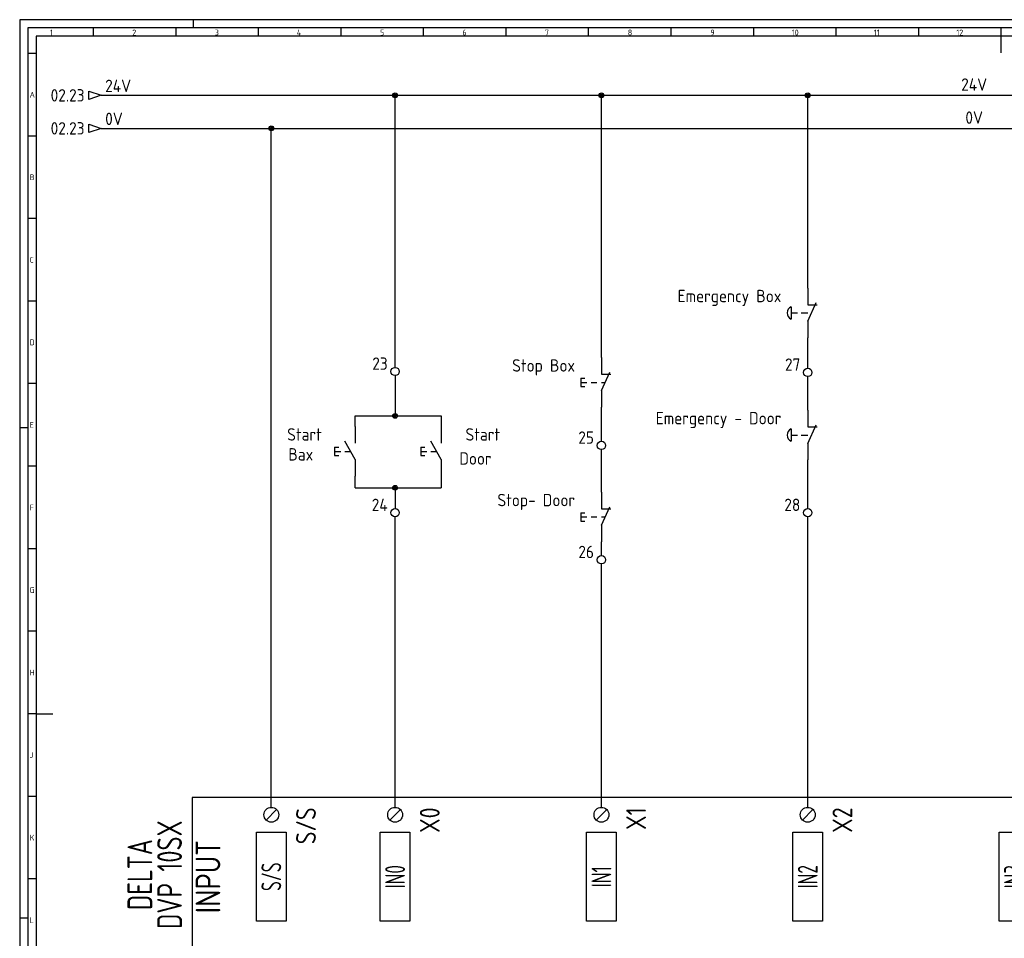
# Model space of a CAD drawing. Header units: millimetres. Extents: x 0 to 1189, y 5 to 846.
# Tile 2 of 4: x 0 to 597, y 289 to 846. Entities that reach past the tile are written whole.
import ezdxf
from ezdxf.enums import TextEntityAlignment as Align

# ---------------------------------------------------------------- set-up
doc = ezdxf.new("R2010")
doc.units = ezdxf.units.MM
doc.header["$LTSCALE"] = 12
for name, color, linetype in [('035', 5, 'Continuous'), ('07', 7, 'Continuous'), ('DESC', 1, 'Continuous'), ('MISC', 2, 'Continuous'), ('RED_2.5mm^2', 1, 'Continuous'), ('SYMS', 7, 'Continuous'), ('TAGS', 51, 'Continuous'), ('TERMS', 4, 'Continuous'), ('WIRENO', 70, 'Continuous'), ('WIREREF_DEST', 61, 'Continuous'), ('XREF', 7, 'Continuous')]:
    doc.layers.add(name, color=color, linetype=linetype)
doc.styles.add('ISO Proportional', font='isocp.shx')
doc.styles.add('WD_IEC', font='ISOCP2.shx', dxfattribs={"width": 0.9, "height": 4})

# ---------------------------------------------------------------- blocks, each defined once
blk = doc.blocks.new('IEC_border_a0')
at = {"layer": '035', "color": 0}
for p, q in [((0, 841), (0, 0)), ((1189, 841), (0, 841)), ((44.5, 836), (44.5, 831)), ((94.5, 836), (94.5, 831)), ((105, 841), (105, 836)), ((144.5, 836), (144.5, 831)), ((194.5, 836), (194.5, 831)), ((244.5, 836), (244.5, 831)), ((294.5, 836), (294.5, 831)), ((344.5, 836), (344.5, 831)), ((394.5, 836), (394.5, 831)), ((444.5, 836), (444.5, 831)), ((494.5, 836), (494.5, 831)), ((544.5, 836), (544.5, 831)), ((594.5, 836), (594.5, 831)), ((9.98, 820.54), (5, 820.54)), ((9.98, 770.54), (5, 770.54)), ((9.98, 720.54), (5, 720.54)), ((9.98, 670.54), (5, 670.54)), ((9.98, 620.54), (5, 620.54)), ((0, 594), (5, 594)), ((10, 570.5), (5.02, 570.5)), ((10, 520.5), (5, 520.5)), ((10, 470.5), (5.02, 470.5)), ((10, 420.5), (5.02, 420.5)), ((10, 370.5), (5.02, 370.5)), ((10, 320.5), (5.02, 320.5)), ((0, 297), (5, 297))]:
    blk.add_line(p, q, dxfattribs=at)
blk.add_lwpolyline([(10, 10), (1179, 10), (1179, 831), (10, 831)], close=True, dxfattribs=at)
at = {"layer": '07', "color": 0}
for p, q in [((594.5, 831), (594.5, 821)), ((10, 420.5), (20, 420.5))]:
    blk.add_line(p, q, dxfattribs=at)
blk.add_lwpolyline([(5, 5), (1184, 5), (1184, 836), (5, 836)], close=True, dxfattribs=at)
at = {"layer": '035', "color": 0, "style": 'ISO Proportional'}
for s, p in [('1', (18.31, 831.5)), ('2', (68.23, 831.5)), ('3', (118.18, 831.5)), ('4', (167.88, 831.5)), ('5', (218.34, 831.5)), ('6', (268.19, 831.5)), ('7', (318.17, 831.5)), ('8', (368.42, 831.5)), ('9', (418.46, 831.5)), ('10', (467.72, 831.5)), ('11', (517.49, 831.5)), ('12', (567.49, 831.5)), ('A', (6, 793.79)), ('B', (6, 743.79)), ('C', (6, 693.79)), ('D', (6, 643.79)), ('E', (6.02, 593.75)), ('F', (6.02, 543.75)), ('G', (6.02, 493.75)), ('H', (6.02, 443.75)), ('J', (6.02, 393.75)), ('K', (6.02, 343.75)), ('L', (6.03, 293.72))]:
    blk.add_text(s, height=3.5, dxfattribs=at).set_placement(p)
blk = doc.blocks.new('PLCIO_F85')
at = {"layer": 'SYMS'}
for p, q in [((-48, 48), (-48, -48)), ((631.03, 48), (-48, 48)), ((-3.18, 34.32), (3.18, 40.68)), ((71.82, 34.32), (78.18, 40.68)), ((196.82, 34.32), (203.18, 40.68)), ((321.82, 34.32), (328.18, 40.68)), ((-9, -27), (-9, 27)), ((-9, 27), (9, 27)), ((9, 27), (9, -27)), ((66, -27), (66, 27)), ((66, 27), (84, 27)), ((84, 27), (84, -27)), ((191, -27), (191, 27)), ((191, 27), (209, 27)), ((209, 27), (209, -27)), ((316, -27), (316, 27)), ((316, 27), (334, 27)), ((334, 27), (334, -27)), ((441, -27), (441, 27)), ((441, 27), (459, 27)), ((9, -27), (-9, -27)), ((84, -27), (66, -27)), ((209, -27), (191, -27)), ((334, -27), (316, -27)), ((459, -27), (441, -27))]:
    blk.add_line(p, q, dxfattribs=at)
for centre in [(0, 37.5), (75, 37.5), (200, 37.5), (325, 37.5)]:
    blk.add_circle(centre, 4.5, dxfattribs=at)
at = {"layer": 'SYMS', "style": 'WD_IEC', "width": 0.9}
for tag, p in [('TERMDESC01', (6.25, 60)), ('TERMDESC02', (81.25, 60)), ('TERMDESC03', (206.25, 60)), ('TERMDESC04', (331.25, 60)), ('TERMDESC05', (456.25, 60))]:
    blk.add_attdef(tag, text='', height=12, rotation=90, dxfattribs=at).set_placement(p, align=Align.TOP_LEFT)
at = {"layer": 'SYMS', "style": 'WD_IEC', "width": 0.9, "flags": 1}
for tag, p in [('X2TERM01', (0, 42)), ('X2TERM02', (75, 42)), ('X2TERM03', (200, 42)), ('X2TERM04', (325, 42)), ('X2TERM05', (450, 42))]:
    blk.add_attdef(tag, text='', height=1.92, rotation=90, dxfattribs=at).set_placement(p, align=Align.RIGHT)
at = {"layer": 'SYMS', "style": 'WD_IEC', "width": 0.9}
for tag, p in [('TERM01', (15, 42)), ('TERM02', (90, 42)), ('TERM03', (215, 42)), ('TERM04', (340, 42)), ('TERM05', (465, 42))]:
    blk.add_attdef(tag, text='', height=12, rotation=90, dxfattribs=at).set_placement(p, align=Align.TOP_RIGHT)
at = {"layer": 'SYMS', "style": 'WD_IEC'}
for tag, width, p in [('LINE2', 0.9, (-69, 0)), ('LINE1', 0.9, (-87, 0)), ('DESC', 0.9, (-50.84, 0)), ('INST', 0.8, (-159, 0)), ('LOC', 0.8, (-141, 0)), ('MFG', 0.8, (-123, 0)), ('CAT', 0.8, (-105, 0)), ('TAG', 0.9, (-30.87, 0))]:
    blk.add_attdef(tag, text='', height=15, rotation=90, dxfattribs=dict(at, width=width)).set_placement(p, align=Align.CENTER)
at = {"layer": 'SYMS', "style": 'WD_IEC', "width": 0.7}
for tag, p in [('TAGA01', (0, 0)), ('TAGA02', (75, 0)), ('TAGA03', (200, 0)), ('TAGA04', (325, 0)), ('TAGA05', (450, 0))]:
    blk.add_attdef(tag, text='', height=12, rotation=90, dxfattribs=at).set_placement(p, align=Align.MIDDLE_CENTER)
at = {"layer": 'SYMS', "linetype": 'Continuous', "style": 'WD_IEC', "width": 0.9, "flags": 9}
blk.add_attdef('ASSYCODE', text='', height=1.92, rotation=90, dxfattribs=at).set_placement((-102.85, -22.08), align=Align.CENTER)
at = {"layer": 'SYMS', "style": 'WD_IEC', "width": 0.9}
for tag, p in [('DESCA01', (-9, -111)), ('DESCB01', (9, -111)), ('DESCC01', (27, -111)), ('DESCD01', (45, -111)), ('DESCE01', (63, -111)), ('DESCA02', (66, -111)), ('DESCB02', (84, -111)), ('DESCC02', (102, -111)), ('DESCD02', (120, -111)), ('DESCE02', (138, -111)), ('DESCA03', (191, -111)), ('DESCB03', (209, -111)), ('DESCC03', (227, -111)), ('DESCD03', (245, -111)), ('DESCE03', (263, -111)), ('DESCA04', (316, -111)), ('DESCB04', (334, -111)), ('DESCC04', (352, -111)), ('DESCD04', (370, -111)), ('DESCE04', (388, -111)), ('DESCA05', (441, -111)), ('DESCB05', (459, -111)), ('DESCC05', (477, -111)), ('DESCD05', (495, -111)), ('DESCE05', (513, -111))]:
    blk.add_attdef(tag, text='', height=15, rotation=90, dxfattribs=at).set_placement(p, align=Align.RIGHT)
blk = doc.blocks.new('WDDOT')
for radius in [0.72, 0.449, 0.223]:
    blk.add_circle((0, 0), radius)
blk = doc.blocks.new('VPB11')
for p, q in [((0, 7.5), (0, 2.5)), ((0, -2.5), (-3.125, 3.125)), ((-6.25, 1.25), (-6.25, -1.25)), ((-6.25, 1.25), (-5, 1.25)), ((-6.25, 0), (-4.375, 0)), ((-3.125, 0), (-1.389, 0)), ((-6.25, -1.25), (-5, -1.25)), ((0, -2.5), (0, -7.5))]:
    blk.add_line(p, q)
at = {"style": 'WD_IEC'}
for tag, p in [('INST', (-8, 10.25)), ('LOC', (-8, 6.75)), ('TAG1', (-8, 3.25)), ('DESC1', (-8, -10.35)), ('DESC2', (-8, -13.85)), ('DESC3', (-8, -17.35))]:
    blk.add_attdef(tag, text='', height=2.5, dxfattribs=at).set_placement(p, align=Align.RIGHT)
blk.add_attdef('TERM01', text='', height=2, rotation=90, dxfattribs=at).set_placement((-1, 7.5), align=Align.RIGHT)
at = {"style": 'WD_IEC', "flags": 1}
for tag, p, height in [('X2TERM01', (0, 7.5), 0.32), ('CONTACT', (0.5, 4.5), 1), ('COMMON', (1.75, 3.25), 1), ('X1LINK', (0, 0), 0.32), ('ASSYCODE', (1, -4), 1), ('FAMILY', (1, -5.5), 1), ('X8TERM02', (0, -7.5), 0.32), ('CATDESC', (1, -7), 1)]:
    blk.add_attdef(tag, p, '', height=height, dxfattribs=at)
at = {"style": 'WD_IEC', "flags": 9}
for tag, p in [('MFG', (-8.5, -0.25)), ('CAT', (-8.5, -2.75))]:
    blk.add_attdef(tag, text='', height=1.5, dxfattribs=at).set_placement(p, align=Align.RIGHT)
at = {"style": 'WD_IEC'}
blk.add_attdef('TERM02', (-1, -7.5), '', height=2, rotation=90, dxfattribs=at)
at = {"lineweight": 15, "style": 'WD_IEC'}
blk.add_attdef('XREF', text='', height=2.5, dxfattribs=at).set_placement((-8, -6.35), align=Align.RIGHT)
blk = doc.blocks.new('VT0002')
blk.add_circle((0, 0), 1.25)
at = {"style": 'WD_IEC'}
for tag, p in [('INST', (-2.25, 6.5)), ('LOC', (-2.25, 3.5)), ('DESC1', (-2.25, -6.25)), ('DESC2', (-2.25, -9.25)), ('DESC3', (-2.25, -12.25))]:
    blk.add_attdef(tag, text='', height=2.5, dxfattribs=at).set_placement(p, align=Align.RIGHT)
at = {"style": 'WD_IEC', "flags": 1}
for tag, p, height in [('ASSYCODE', (2.75, 10.75), 1), ('CATDESC', (2.75, 9.25), 1), ('CAT', (2.75, 4.75), 1.5), ('MFG', (2.75, 7.25), 1.5), ('X4PIN01', (-1.25, 1), 0.25), ('X4TERMDESC01', (-1.25, 0.5), 0.4), ('X4TERM01', (-1.25, 0), 0.25), ('STRIPSEQ', (0, 0), 0.025), ('X2PIN01', (0, 2.25), 0.25), ('X2TERMDESC01', (0, 1.75), 0.4), ('X2TERM01', (0, 1.25), 0.25), ('X8PIN01', (0, -0.25), 0.25), ('X1PIN01', (1.25, 1), 0.25), ('X1TERMDESC01', (1.25, 0.5), 0.4), ('X1TERM01', (1.25, 0), 0.25), ('LINKTERM', (0, -0.04), 0.025), ('X8TERMDESC01', (0, -0.75), 0.4), ('X8TERM01', (0, -1.25), 0.25)]:
    blk.add_attdef(tag, p, '', height=height, dxfattribs=at)
at = {"style": 'WD_IEC', "flags": 8}
for tag, height, p in [('TAGSTRIP', 2.5, (-2.25, 0.5)), ('TERM01', 2, (-2.25, -3.25))]:
    blk.add_attdef(tag, text='', height=height, dxfattribs=at).set_placement(p, align=Align.RIGHT)
blk = doc.blocks.new('HA1D3')
blk.add_lwpolyline([(0, 0), (-3.75, -1.25), (-3.75, 1.25)], close=True)
at = {"style": 'WD_IEC'}
for tag, p, height, flags in [('WIRENO', (1.25, 1), 2.5, 8), ('X1TERM01', (0, 0), 0.32, 1)]:
    blk.add_attdef(tag, p, '', height=height, dxfattribs=dict(at, flags=flags))
blk.add_attdef('XREF', text='', height=2.5, dxfattribs=at).set_placement((-5, 0), align=Align.MIDDLE_RIGHT)
at = {"style": 'WD_IEC', "flags": 1}
blk.add_attdef('SIGCODE', text='', height=1, dxfattribs=at).set_placement((-2.5, 1.8), align=Align.RIGHT)
at = {"style": 'WD_IEC'}
blk.add_attdef('DESC1', text='', height=2.5, dxfattribs=at).set_placement((1.25, -1), align=Align.TOP_LEFT)
blk = doc.blocks.new('WD_WNH')
at = {"linetype": 'Continuous', "style": 'WD_IEC', "width": 0.8}
blk.add_attdef('WIRENO', text='', height=2.5, dxfattribs=at).set_placement((0, 0.75), align=Align.CENTER)
at = {"style": 'WD_IEC', "flags": 1}
for tag, p in [('W01USER', (0, 1.25)), ('W02USER', (0, 1.125)), ('W03USER', (0, 1)), ('W04USER', (0, 0.875)), ('W05USER', (0, 0.75)), ('W06USER', (0, 0.625)), ('W07USER', (0, 0.5)), ('W08USER', (0, 0.375)), ('W09USER', (0, 0.25)), ('W10USER', (0, 0.125))]:
    blk.add_attdef(tag, text='', height=0.08, dxfattribs=at).set_placement(p, align=Align.CENTER)
blk = doc.blocks.new('VPB12')
for p, q in [((0, 7.5), (0, 2.5)), ((0, -2.5), (2.5, 3.12)), ((-6.25, 1.25), (-6.25, -1.25)), ((-6.25, 1.25), (-5, 1.25)), ((-6.25, 0), (-4.38, 0)), ((-3.12, 0), (-1.39, 0)), ((0, 2.5), (2.87, 2.5)), ((0, 0), (1.11, 0)), ((-6.25, -1.25), (-5, -1.25)), ((0, -2.5), (0, -7.5))]:
    blk.add_line(p, q)
at = {"style": 'WD_IEC'}
for tag, p in [('INST', (-8, 10.25)), ('LOC', (-8, 6.75)), ('TAG1', (-8, 3.25)), ('DESC1', (-8, -10.35)), ('DESC2', (-8, -13.85)), ('DESC3', (-8, -17.35))]:
    blk.add_attdef(tag, text='', height=2.5, dxfattribs=at).set_placement(p, align=Align.RIGHT)
blk.add_attdef('TERM01', text='', height=2, rotation=90, dxfattribs=at).set_placement((-1, 7.5), align=Align.RIGHT)
at = {"style": 'WD_IEC', "flags": 1}
for tag, p, height in [('X2TERM01', (0, 7.5), 0.32), ('CONTACT', (0.5, 4.5), 1), ('COMMON', (1.75, 3.25), 1), ('X1LINK', (1.5, 0), 0.32), ('ASSYCODE', (1, -4), 1), ('FAMILY', (1, -5.5), 1), ('X8TERM02', (0, -7.5), 0.32), ('CATDESC', (1, -7), 1)]:
    blk.add_attdef(tag, p, '', height=height, dxfattribs=at)
at = {"style": 'WD_IEC', "flags": 9}
for tag, p in [('MFG', (-8.5, -0.25)), ('CAT', (-8.5, -2.75))]:
    blk.add_attdef(tag, text='', height=1.5, dxfattribs=at).set_placement(p, align=Align.RIGHT)
at = {"style": 'WD_IEC'}
blk.add_attdef('TERM02', (-1, -7.5), '', height=2, rotation=90, dxfattribs=at)
at = {"lineweight": 15, "style": 'WD_IEC'}
blk.add_attdef('XREF', text='', height=2.5, dxfattribs=at).set_placement((-8, -6.35), align=Align.RIGHT)
blk = doc.blocks.new('VPB12M')
for p, q in [((0, 7.5), (0, 2.5)), ((0, -2.5), (2.5, 3.125)), ((-5, 1.875), (-5, -1.875)), ((-5, 0), (-3.125, 0)), ((-1.94444, 0), (0, 0)), ((0, 2.5), (2.8678, 2.5)), ((0, -2.5), (0, -7.5))]:
    blk.add_line(p, q)
blk.add_arc((-4.21875, 0), 2.03125, 112.6198649, 247.3801351)
at = {"style": 'WD_IEC'}
for tag, p in [('INST', (-8, 10.25)), ('LOC', (-8, 6.75)), ('TAG1', (-8, 3.25)), ('DESC1', (-8, -10.35)), ('DESC2', (-8, -13.85)), ('DESC3', (-8, -17.35))]:
    blk.add_attdef(tag, text='', height=2.5, dxfattribs=at).set_placement(p, align=Align.RIGHT)
blk.add_attdef('TERM01', text='', height=2, rotation=90, dxfattribs=at).set_placement((-1, 7.5), align=Align.RIGHT)
at = {"style": 'WD_IEC', "flags": 1}
for tag, p, height in [('X2TERM01', (0, 7.5), 0.32), ('CONTACT', (0.5, 4.5), 1), ('COMMON', (1.75, 3.25), 1), ('X1LINK', (1.5, 0), 0.32), ('ASSYCODE', (1, -4), 1), ('FAMILY', (1, -5.5), 1), ('X8TERM02', (0, -7.5), 0.32), ('CATDESC', (1, -7), 1)]:
    blk.add_attdef(tag, p, '', height=height, dxfattribs=at)
at = {"style": 'WD_IEC', "flags": 9}
for tag, p in [('MFG', (-8.5, -0.25)), ('CAT', (-8.5, -2.75))]:
    blk.add_attdef(tag, text='', height=1.5, dxfattribs=at).set_placement(p, align=Align.RIGHT)
at = {"style": 'WD_IEC'}
blk.add_attdef('TERM02', (-1, -7.5), '', height=2, rotation=90, dxfattribs=at)
at = {"lineweight": 15, "style": 'WD_IEC'}
blk.add_attdef('XREF', text='', height=2.5, dxfattribs=at).set_placement((-8, -6.35), align=Align.RIGHT)

msp = doc.modelspace()

# ---------------------------------------------------------------- linework, layer by layer
at = {"layer": 'RED_2.5mm^2', "color": 0}
for p, q in [((49.29, 800.12), (1107.04, 800.12)), ((227.45, 635.34), (227.45, 800.12)), ((352.45, 641.23), (352.45, 800.12)), ((477.45, 683.3), (477.45, 800.12)), ((49.29, 780.12), (1107.04, 780.12)), ((152.45, 368.77), (152.45, 780.12)), ((477.45, 634.75), (477.45, 653.3)), ((227.45, 630.34), (227.45, 605.93)), ((477.45, 609.3), (477.45, 629.75)), ((352.45, 590.54), (352.45, 611.23)), ((203.28, 605.93), (255.44, 605.93)), ((203.28, 599.45), (203.28, 605.93)), ((255.44, 605.93), (255.44, 599.45)), ((352.45, 559.69), (352.45, 585.54)), ((477.45, 549.79), (477.45, 579.3)), ((203.28, 562.42), (203.28, 569.45)), ((255.44, 569.45), (255.44, 562.42)), ((203.28, 562.42), (255.44, 562.42)), ((227.45, 562.42), (227.45, 549.79)), ((227.45, 368.77), (227.45, 544.79)), ((477.45, 368.77), (477.45, 544.79)), ((352.45, 521.26), (352.45, 529.69)), ((352.45, 368.77), (352.45, 516.26))]:
    msp.add_line(p, q, dxfattribs=at)

# ---------------------------------------------------------------- block references
msp.add_blockref('IEC_border_a0', (0, 4.94))
at = {"layer": 'SYMS'}
ref = msp.add_blockref('HA1D3', (49.29, 800.12), dxfattribs=dict(at, xscale=2, yscale=2, zscale=2))
ref.add_attrib('XREF', '02.23', dxfattribs={"layer": 'XREF', "height": 7.5, "style": 'WD_IEC'}).set_placement((39.29, 800.12), align=Align.MIDDLE_RIGHT)
ref.add_attrib('WIRENO', '24V', (51.79, 802.12), dxfattribs={"layer": 'WIREREF_DEST', "height": 7.5, "style": 'WD_IEC', "flags": 8})
at = {"layer": 'SYMS', "color": 0, "xscale": 2, "yscale": 2, "zscale": 2}
for p in [(227.45, 800.12), (352.45, 800.12), (477.45, 800.12), (152.45, 780.12), (227.45, 605.93), (227.45, 562.42)]:
    msp.add_blockref('WDDOT', p, dxfattribs=at)
at = {"layer": 'SYMS'}
ref = msp.add_blockref('HA1D3', (49.29, 780.12), dxfattribs=dict(at, xscale=2, yscale=2, zscale=2))
ref.add_attrib('XREF', '02.23', dxfattribs={"layer": 'XREF', "height": 7.5, "style": 'WD_IEC'}).set_placement((39.29, 780.12), align=Align.MIDDLE_RIGHT)
ref.add_attrib('WIRENO', '0V', (51.79, 782.12), dxfattribs={"layer": 'WIREREF_DEST', "height": 7.5, "style": 'WD_IEC', "flags": 8})
at = {"layer": 'SYMS', "color": 0}
ref = msp.add_blockref('VPB12M', (477.45, 668.3), dxfattribs=dict(at, xscale=2, yscale=2, zscale=2))
ref.add_attrib('TAG1', 'Emergency Box', dxfattribs={"layer": 'TAGS', "height": 7.5, "style": 'WD_IEC'}).set_placement((461.45, 674.8), align=Align.RIGHT)
at = {"layer": 'SYMS'}
ref = msp.add_blockref('VT0002', (227.45, 632.84), dxfattribs=dict(at, xscale=2, yscale=2, zscale=2))
ref.add_attrib('TAGSTRIP', '23', dxfattribs={"layer": 'TAGS', "height": 7.5, "style": 'WD_IEC', "flags": 8}).set_placement((222.95, 633.84), align=Align.RIGHT)
at = {"layer": 'SYMS', "color": 0}
ref = msp.add_blockref('VPB12', (352.45, 626.23), dxfattribs=dict(at, xscale=2, yscale=2, zscale=2))
ref.add_attrib('TAG1', 'Stop Box', dxfattribs={"layer": 'TAGS', "height": 7.5, "style": 'WD_IEC'}).set_placement((336.45, 632.73), align=Align.RIGHT)
at = {"layer": 'SYMS'}
ref = msp.add_blockref('VT0002', (477.45, 632.25), dxfattribs=dict(at, xscale=2, yscale=2, zscale=2))
ref.add_attrib('TAGSTRIP', '27', dxfattribs={"layer": 'TAGS', "height": 7.5, "style": 'WD_IEC', "flags": 8}).set_placement((472.95, 633.25), align=Align.RIGHT)
at = {"layer": 'SYMS', "color": 0}
ref = msp.add_blockref('VPB12M', (477.45, 594.3), dxfattribs=dict(at, xscale=2, yscale=2, zscale=2))
ref.add_attrib('TAG1', 'Emergency - Door', dxfattribs={"layer": 'TAGS', "height": 7.5, "style": 'WD_IEC'}).set_placement((461.45, 600.8), align=Align.RIGHT)
at = {"layer": 'SYMS', "color": 51, "true_color": 0xf7f281}
ref = msp.add_blockref('VPB11', (203.28, 584.45), dxfattribs=dict(at, xscale=2, yscale=2, zscale=2))
ref.add_attrib('DESC1', 'Bax', dxfattribs={"layer": 'DESC', "height": 7.5, "style": 'WD_IEC'}).set_placement((177.82, 578.88), align=Align.RIGHT)
ref.add_attrib('TAG1', 'Start ', dxfattribs={"layer": 'TAGS', "height": 7.5, "style": 'WD_IEC'}).set_placement((187.28, 590.95), align=Align.RIGHT)
ref = msp.add_blockref('VPB11', (255.44, 584.45), dxfattribs=dict(at, xscale=2, yscale=2, zscale=2))
ref.add_attrib('DESC1', 'Door', dxfattribs={"layer": 'DESC', "height": 7.5, "style": 'WD_IEC'}).set_placement((285.89, 576.37), align=Align.RIGHT)
ref.add_attrib('TAG1', 'Start ', dxfattribs={"layer": 'TAGS', "height": 7.5, "style": 'WD_IEC'}).set_placement((295.32, 590.95), align=Align.RIGHT)
at = {"layer": 'SYMS'}
ref = msp.add_blockref('VT0002', (352.45, 588.04), dxfattribs=dict(at, xscale=2, yscale=2, zscale=2))
ref.add_attrib('TAGSTRIP', '25', dxfattribs={"layer": 'TAGS', "height": 7.5, "style": 'WD_IEC', "flags": 8}).set_placement((347.95, 589.04), align=Align.RIGHT)
ref = msp.add_blockref('VT0002', (227.45, 547.29), dxfattribs=dict(at, xscale=2, yscale=2, zscale=2))
ref.add_attrib('TAGSTRIP', '24', dxfattribs={"layer": 'TAGS', "height": 7.5, "style": 'WD_IEC', "flags": 8}).set_placement((222.95, 548.29), align=Align.RIGHT)
at = {"layer": 'SYMS', "color": 0}
ref = msp.add_blockref('VPB12', (352.45, 544.69), dxfattribs=dict(at, xscale=2, yscale=2, zscale=2))
ref.add_attrib('TAG1', 'Stop- Door', dxfattribs={"layer": 'TAGS', "height": 7.5, "style": 'WD_IEC'}).set_placement((336.45, 551.19), align=Align.RIGHT)
at = {"layer": 'SYMS'}
ref = msp.add_blockref('VT0002', (477.45, 547.29), dxfattribs=dict(at, xscale=2, yscale=2, zscale=2))
ref.add_attrib('TAGSTRIP', '28', dxfattribs={"layer": 'TAGS', "height": 7.5, "style": 'WD_IEC', "flags": 8}).set_placement((472.95, 548.29), align=Align.RIGHT)
ref = msp.add_blockref('VT0002', (352.45, 518.76), dxfattribs=dict(at, xscale=2, yscale=2, zscale=2))
ref.add_attrib('TAGSTRIP', '26', dxfattribs={"layer": 'TAGS', "height": 7.5, "style": 'WD_IEC', "flags": 8}).set_placement((347.95, 519.76), align=Align.RIGHT)
at = {"layer": 'SYMS', "color": 0}
ref = msp.add_blockref('PLCIO_F85', (152.45, 326.77), dxfattribs=at)
ref.add_attrib('TERM01', 'S/S', dxfattribs={"layer": 'TERMS', "height": 12, "rotation": 90, "style": 'WD_IEC', "width": 0.9}).set_placement((167.45, 368.77), align=Align.TOP_RIGHT)
ref.add_attrib('TAGA01', 'S/S', dxfattribs={"layer": 'TAGS', "height": 12, "rotation": 90, "style": 'WD_IEC', "width": 0.7}).set_placement((152.45, 326.77), align=Align.MIDDLE_CENTER)
ref.add_attrib('TAG', 'INPUT', dxfattribs={"layer": 'TAGS', "height": 15, "rotation": 90, "style": 'WD_IEC', "width": 0.9}).set_placement((121.59, 326.77), align=Align.CENTER)
ref.add_attrib('CAT', 'DVP 10SX', dxfattribs={"layer": 'MISC', "height": 15, "rotation": 90, "style": 'WD_IEC', "width": 0.8}).set_placement((98.3, 328.01), align=Align.CENTER)
ref.add_attrib('MFG', 'DELTA', dxfattribs={"layer": 'MISC', "height": 15, "rotation": 90, "style": 'WD_IEC', "width": 0.8}).set_placement((80.3, 328.01), align=Align.CENTER)
ref.add_attrib('TERM02', 'X0', dxfattribs={"layer": 'TERMS', "height": 12, "rotation": 90, "style": 'WD_IEC', "width": 0.9}).set_placement((242.45, 368.77), align=Align.TOP_RIGHT)
ref.add_attrib('TAGA02', 'IN0', dxfattribs={"layer": 'TAGS', "height": 12, "rotation": 90, "style": 'WD_IEC', "width": 0.7}).set_placement((227.45, 326.77), align=Align.MIDDLE_CENTER)
ref.add_attrib('TERM03', 'X1', dxfattribs={"layer": 'TERMS', "height": 12, "rotation": 90, "style": 'WD_IEC', "width": 0.9}).set_placement((367.45, 368.77), align=Align.TOP_RIGHT)
ref.add_attrib('TAGA03', 'IN1', dxfattribs={"layer": 'TAGS', "height": 12, "rotation": 90, "style": 'WD_IEC', "width": 0.7}).set_placement((352.45, 326.77), align=Align.MIDDLE_CENTER)
ref.add_attrib('TERM04', 'X2', dxfattribs={"layer": 'TERMS', "height": 12, "rotation": 90, "style": 'WD_IEC', "width": 0.9}).set_placement((492.45, 368.77), align=Align.TOP_RIGHT)
ref.add_attrib('TAGA04', 'IN2', dxfattribs={"layer": 'TAGS', "height": 12, "rotation": 90, "style": 'WD_IEC', "width": 0.7}).set_placement((477.45, 326.77), align=Align.MIDDLE_CENTER)
ref.add_attrib('TAGA05', 'IN3', dxfattribs={"layer": 'TAGS', "height": 12, "rotation": 90, "style": 'WD_IEC', "width": 0.7}).set_placement((602.45, 326.77), align=Align.MIDDLE_CENTER)
at = {"layer": 'WIRENO'}
ref = msp.add_blockref('WD_WNH', (578.16, 800.12), dxfattribs=dict(at, xscale=2, yscale=2, zscale=2))
ref.add_attrib('WIRENO', '24V', dxfattribs={"linetype": 'Continuous', "height": 7.5, "style": 'WD_IEC'}).set_placement((578.28, 802.89), align=Align.CENTER)
ref = msp.add_blockref('WD_WNH', (578.16, 780.12), dxfattribs=dict(at, xscale=2, yscale=2, zscale=2))
ref.add_attrib('WIRENO', '0V', dxfattribs={"linetype": 'Continuous', "height": 7.5, "style": 'WD_IEC'}).set_placement((578.28, 782.89), align=Align.CENTER)

doc.saveas('drawing.dxf')
